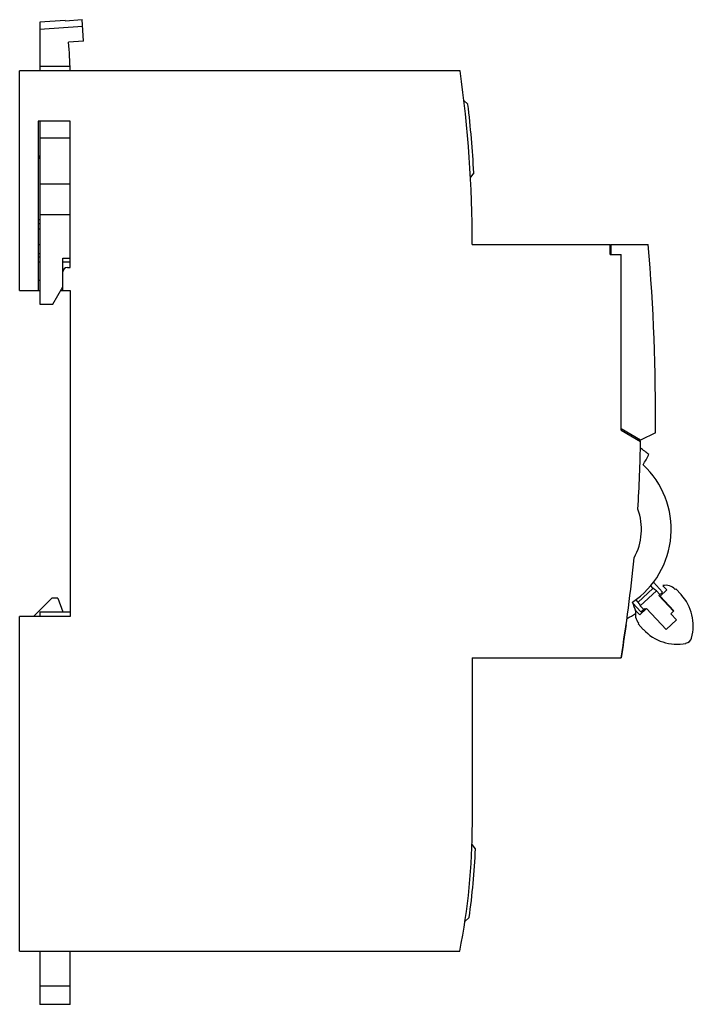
# Model space of a CAD drawing. Header units: millimetres. Extents: x 11 to 84, y 12 to 119.
import ezdxf

# ---------------------------------------------------------------- set-up
doc = ezdxf.new("R2010")
doc.units = ezdxf.units.MM
doc.header["$LTSCALE"] = 8.511825
doc.layers.add('00_COMPONENTS', color=7, linetype='CONTINUOUS')

msp = doc.modelspace()

# ---------------------------------------------------------------- linework, layer by layer
at = {"layer": '00_COMPONENTS', "color": 7, "linetype": 'Continuous'}
for p, q in [((15.71, 118.9), (17.56, 119.03)), ((17.72, 116.68), (17.56, 119.03)), ((15.7, 118.93), (12.96, 118.74)), ((12.96, 118.74), (12.96, 113.47)), ((12.96, 117.99), (17.61, 118.31)), ((17.72, 116.68), (16.07, 116.57)), ((12.96, 113.97), (16.25, 113.97)), ((10.76, 89.57), (10.76, 113.47)), ((58.73, 113.47), (10.76, 113.47)), ((59.15, 110.24), (59.59, 109.82)), ((12.76, 107.97), (12.76, 89.57)), ((16.26, 107.97), (12.76, 107.97)), ((12.96, 107.97), (12.96, 88.05)), ((16.26, 92.07), (16.26, 107.97)), ((12.96, 106.17), (16.26, 106.17)), ((12.96, 104.17), (12.76, 104.17)), ((12.76, 104.07), (12.96, 104.07)), ((12.76, 103.97), (12.96, 103.97)), ((60.23, 102.37), (59.86, 101.88)), ((12.96, 101.17), (16.26, 101.17)), ((12.96, 97.82), (16.26, 97.82)), ((12.76, 97.27), (12.96, 97.27)), ((12.96, 96.8), (12.76, 96.8)), ((12.96, 96.23), (12.76, 96.23)), ((12.76, 94.57), (12.96, 94.57)), ((60.06, 94.57), (75.06, 94.57)), ((75.06, 93.47), (75.06, 94.57)), ((75.16, 94.57), (75.16, 93.47)), ((75.16, 94.57), (79.23, 94.57)), ((12.76, 93.59), (12.96, 93.59)), ((75.06, 93.47), (76.26, 93.47)), ((76.26, 74.35), (76.26, 93.47)), ((12.96, 93.19), (12.76, 93.19)), ((12.76, 92.69), (12.96, 92.69)), ((15.46, 89.57), (15.46, 93.07)), ((15.46, 93.07), (16.26, 93.07)), ((15.46, 92.69), (16.26, 92.69)), ((15.96, 92.07), (16.26, 92.07)), ((12.76, 90.68), (12.96, 90.68)), ((10.76, 89.57), (12.96, 89.57)), ((14.36, 88.05), (15.46, 89.96)), ((15.24, 89.57), (16.26, 89.57)), ((16.26, 89.57), (16.26, 54.07)), ((12.96, 88.05), (14.36, 88.05)), ((78.39, 73.27), (76.26, 74.5)), ((76.26, 74.35), (78.39, 73.12)), ((80, 74.07), (78.39, 73.27)), ((78.16, 73.26), (78.16, 73.41)), ((78.18, 73.28), (78.39, 73.16)), ((79.73, 57.14), (78.12, 55.64)), ((80.11, 56.87), (78.36, 55.25)), ((79.48, 57.41), (79.73, 57.14)), ((79.79, 57.82), (80.78, 56.74)), ((80.48, 56.47), (80.11, 56.87)), ((80.48, 56.26), (81.25, 56.97)), ((81.25, 56.97), (80.82, 57.43)), ((82.15, 57.03), (82.22, 57.1)), ((82.22, 57.1), (82.8, 56.47)), ((12.26, 54.07), (14.26, 56.07)), ((14.93, 56.07), (14.26, 56.07)), ((14.93, 56.07), (15.46, 54.57)), ((78.12, 55.64), (77.87, 55.91)), ((80.38, 56.37), (80.78, 56.74)), ((81.98, 54.65), (80.38, 56.37)), ((82.01, 54.68), (80.51, 56.29)), ((77.56, 55.51), (78.43, 54.57)), ((77.89, 54.71), (78.31, 54.25)), ((79.05, 54.93), (78.31, 54.25)), ((78.36, 55.25), (78.73, 54.85)), ((78.43, 54.57), (78.84, 54.94)), ((78.84, 54.94), (78.94, 54.83)), ((79.05, 54.93), (81.16, 52.66)), ((81.09, 55.6), (81.13, 55.63)), ((81.68, 54.37), (82.01, 54.68)), ((10.76, 17.67), (10.76, 54.07)), ((16.26, 54.07), (10.76, 54.07)), ((12.96, 54.57), (12.96, 54.07)), ((12.96, 54.57), (16.26, 54.57)), ((81.16, 52.66), (82.29, 53.71)), ((82.29, 53.71), (81.68, 54.37)), ((76.84, 53.17), (76.82, 53.17)), ((78.19, 53.36), (78.12, 53.29)), ((78.69, 52.67), (78.12, 53.29)), ((60.06, 49.57), (76.29, 49.57)), ((60.06, 49.57), (60.06, 31.57)), ((60.4, 28.79), (60.03, 29.27)), ((59.71, 21.31), (59.26, 20.9)), ((10.76, 17.67), (58.69, 17.67)), ((12.96, 17.67), (12.96, 11.87)), ((16.26, 11.87), (16.26, 17.67)), ((12.96, 13.87), (16.26, 13.87)), ((16.26, 11.87), (12.96, 11.87))]:
    msp.add_line(p, q, dxfattribs=at)
for centre, radius, start, end in [((-13.74, 113.17), 30, 10.9974, 11.0714), ((-13.74, 113.17), 30, 0.573, 6.4971), ((-75.04, 94.57), 135.1, 0, 8.0416), ((-77.13, 94.39), 137.59, 3.3241, 6.4363), ((-135.84, 76.22), 215.85, 359.4277, 4.8768), ((15.96, 91.57), 0.5, 90, 180), ((-81.59, 75.72), 160, 356.4311, 359.0816), ((72.16, 63.57), 10.8, 48.7584, 54.8641), ((52.57, 85.49), 30.06, 330.2842, 332.6899), ((72.16, 63.57), 9.57, 303.9763, 47.0936), ((72.16, 63.57), 6.33, 330.7217, 20.2415), ((-81.59, 75.72), 160, 350.5935, 354.5321), ((81.14, 56.09), 1.38, 42.8382, 103.3511), ((79.13, 53.07), 5, 344.4263, 42.8382), ((49.58, 45.06), 29.87, 18.6528, 20.7279), ((79.2, 54.3), 1.38, 162.3253, 222.8382), ((72.16, 63.57), 10.8, 296.0992, 301.8141), ((-81.57, 75.62), 160, 350.6298, 351.9341), ((82.36, 56.06), 5, 222.8382, 281.2501), ((83.18, 51.95), 0.8, 281.2501, 344.4263), ((-10.87, 31.57), 70.94, 348.6999, 360), ((-11.96, 31.67), 72.42, 351.7758, 357.7152)]:
    msp.add_arc(centre, radius, start, end, dxfattribs=at)
for centre, start_param, end_param in [((66.95, 38.87), 0.191756, 0.212355), ((97.3, 67.02), 2.929238, 2.949837)]:
    msp.add_ellipse(centre, major_axis=(16.35, 15.17), ratio=1, start_param=start_param, end_param=end_param, dxfattribs=at)

doc.saveas('drawing.dxf')
